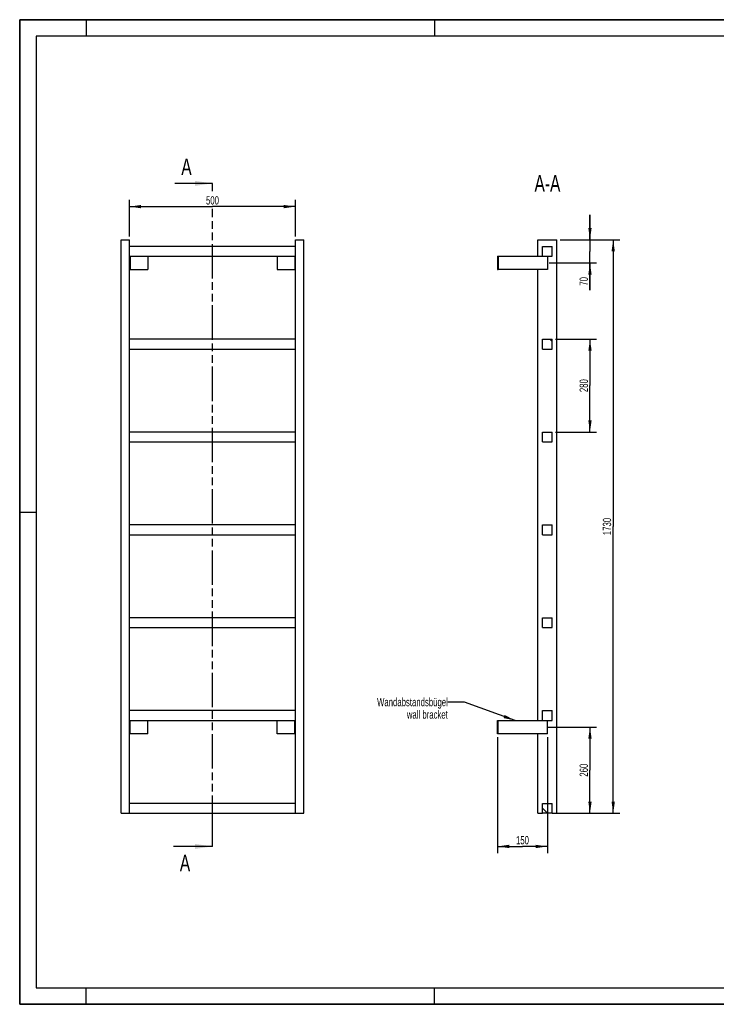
# Model space of a CAD drawing. Header units: millimetres. Extents: x 0 to 4200, y 0 to 2970.
# Tile 1 of 2: x 0 to 2100, y 0 to 2970. Entities that reach past the tile are written whole.
import ezdxf

# ---------------------------------------------------------------- set-up
doc = ezdxf.new("R2010")
doc.units = ezdxf.units.MM
doc.header["$LTSCALE"] = 231
doc.linetypes.add('PHANTOM', pattern=[0.8, 0.45, -0.05, 0.1, -0.05, 0.1, -0.05])
doc.layers.get('0').update_dxf_attribs({"linetype": 'CONTINUOUS'})
for name, color, linetype in [('050_DIMENSIONING', 7, 'CONTINUOUS'), ('053_NOTES', 7, 'CONTINUOUS'), ('HATCHING_BL0', 7, 'CONTINUOUS')]:
    doc.layers.add(name, color=color, linetype=linetype)
doc.styles.get("Standard").update_dxf_attribs({"font": 'txt', "width": 0.7})
doc.dimstyles.new('DIMSTYLE_1', dxfattribs={"dimtxt": 25, "dimasz": 35, "dimexe": 2, "dimexo": 1, "dimtad": 1, "dimdec": 1, "dimtxsty": 'Standard', "dimblk": '_FILLED', "dimblk1": '_FILLED', "dimblk2": '_FILLED', "dimcen": 0.09, "dimazin": 2, "dimtp": 0.8, "dimtm": 0.8, "dimtfac": 1, "dimtdec": 1, "dimtofl": 0, "dimtmove": 0, "dimatfit": 3, "dimldrblk": '_FILLED', "dimfxl": 1, "dimtolj": 1, "dimarcsym": 0})
doc.dimstyles.new('DIMSTYLE_2', dxfattribs={"dimtxt": 25, "dimasz": 35, "dimexe": 2, "dimexo": 1, "dimtad": 1, "dimdec": 1, "dimtxsty": 'Standard', "dimblk": '_FILLED', "dimblk1": '_FILLED', "dimblk2": '_FILLED', "dimcen": 0.09, "dimazin": 2, "dimtp": 0.5, "dimtm": 0.5, "dimtfac": 1, "dimtdec": 1, "dimtofl": 0, "dimtmove": 0, "dimatfit": 3, "dimldrblk": '_FILLED', "dimfxl": 1, "dimtolj": 1, "dimarcsym": 0})
doc.dimstyles.new('DIMSTYLE_3', dxfattribs={"dimtxt": 25, "dimasz": 35, "dimexe": 2, "dimexo": 1, "dimtad": 1, "dimdec": 1, "dimtxsty": 'Standard', "dimblk": '_FILLED', "dimblk1": '_FILLED', "dimblk2": '_FILLED', "dimcen": 0.09, "dimazin": 2, "dimtp": 0.3, "dimtm": 0.3, "dimtfac": 1, "dimtdec": 1, "dimtofl": 0, "dimtmove": 0, "dimatfit": 3, "dimldrblk": '_FILLED', "dimfxl": 1, "dimtolj": 1, "dimarcsym": 0})
doc.dimstyles.new('DIMSTYLE_4', dxfattribs={"dimtxt": 25, "dimasz": 35, "dimexe": 2, "dimexo": 1, "dimtad": 1, "dimtxsty": 'Standard', "dimblk": '_FILLED', "dimblk1": '_FILLED', "dimblk2": '_FILLED', "dimcen": 0.09, "dimazin": 2, "dimtp": 0.5, "dimtm": 0.5, "dimtfac": 1, "dimtofl": 0, "dimtmove": 0, "dimatfit": 3, "dimldrblk": '_FILLED', "dimfxl": 1, "dimtolj": 1, "dimarcsym": 0})
doc.dimstyles.new('DIMSTYLE_5', dxfattribs={"dimtxt": 25, "dimasz": 35, "dimexe": 2, "dimexo": 1, "dimtad": 1, "dimtxsty": 'Standard', "dimblk": '_FILLED', "dimblk1": '_FILLED', "dimblk2": '_FILLED', "dimcen": 0.09, "dimazin": 2, "dimtp": 1.2, "dimtm": 1.2, "dimtfac": 1, "dimtofl": 0, "dimtmove": 0, "dimatfit": 3, "dimldrblk": '_FILLED', "dimfxl": 1, "dimtolj": 1, "dimarcsym": 0})
doc.dimstyles.get("Standard").update_dxf_attribs({"dimtxt": 25, "dimasz": 35, "dimexe": 2, "dimexo": 1, "dimtad": 1, "dimtxsty": 'Standard', "dimblk": '_FILLED', "dimblk1": '_FILLED', "dimblk2": '_FILLED', "dimcen": 0.09, "dimazin": 2, "dimtol": 1, "dimtp": 0.01, "dimtm": 0.01, "dimtfac": 1, "dimtofl": 0, "dimtmove": 0, "dimatfit": 3, "dimldrblk": '_FILLED', "dimfxl": 1, "dimtolj": 1, "dimarcsym": 0})

# ---------------------------------------------------------------- blocks, each defined once
blk = doc.blocks.new('_FILLED')
at = {"color": 0, "linetype": 'ByBlock'}
blk.add_solid([(0, 0), (-1, 0.143), (-1, -0.143)], dxfattribs=at)
blk = doc.blocks.new('*D2')
at = {"layer": '050_DIMENSIONING', "color": 2, "linetype": 'Continuous', "transparency": 16777216}
for p, q in [((331.1, 2316.2), (331.1, 2426.2)), ((331.1, 2406.2), (581.1, 2406.2)), ((831.1, 2406.2), (581.1, 2406.2)), ((831.1, 2316.2), (831.1, 2426.2))]:
    blk.add_line(p, q, dxfattribs=at)
at = {"layer": '050_DIMENSIONING', "color": 2, "linetype": 'Continuous', "transparency": 16777216, "xscale": 35, "yscale": 35, "zscale": 35, "rotation": 180}
blk.add_blockref('_FILLED', (331.1, 2406.2), dxfattribs=at)
at = {"layer": '050_DIMENSIONING', "color": 2, "linetype": 'Continuous', "transparency": 16777216, "xscale": 35, "yscale": 35, "zscale": 35}
blk.add_blockref('_FILLED', (831.1, 2406.2), dxfattribs=at)
at = {"layer": '050_DIMENSIONING', "color": 2, "linetype": 'Continuous', "transparency": 16777216, "insert": (581.1, 2437.5), "char_height": 25, "width": 85.714, "attachment_point": 2, "line_spacing_factor": 0.9}
blk.add_mtext('500', dxfattribs=at)
blk = doc.blocks.new('*D3')
at = {"layer": '050_DIMENSIONING', "color": 2, "linetype": 'Continuous', "transparency": 16777216}
for p, q in [((1590.4, 836.2), (1739.2, 836.2)), ((1719.2, 836.2), (1719.2, 706.2)), ((1719.2, 576.2), (1719.2, 706.2)), ((1629.2, 576.2), (1739.2, 576.2))]:
    blk.add_line(p, q, dxfattribs=at)
at = {"layer": '050_DIMENSIONING', "color": 2, "linetype": 'Continuous', "transparency": 16777216, "xscale": 35, "yscale": 35, "zscale": 35}
for p, rotation in [((1719.2, 836.2), 90), ((1719.2, 576.2), 270)]:
    blk.add_blockref('_FILLED', p, dxfattribs=dict(at, rotation=rotation))
at = {"layer": '050_DIMENSIONING', "color": 2, "linetype": 'Continuous', "transparency": 16777216, "insert": (1687.9, 706.2), "char_height": 25, "width": 88.393, "attachment_point": 2, "rotation": 90, "line_spacing_factor": 0.9}
blk.add_mtext('260', dxfattribs=at)
blk = doc.blocks.new('*D4')
at = {"layer": '050_DIMENSIONING', "color": 2, "linetype": 'Continuous', "transparency": 16777216}
for p, q in [((1719.2, 2306.2), (1719.2, 2381.2)), ((1719.2, 2381.2), (1719.2, 2271.2)), ((1629.2, 2306.2), (1739.2, 2306.2)), ((1719.2, 2154.4), (1719.2, 2271.2)), ((1595.8, 2236.2), (1739.2, 2236.2)), ((1719.2, 2236.2), (1719.2, 2154.4))]:
    blk.add_line(p, q, dxfattribs=at)
at = {"layer": '050_DIMENSIONING', "color": 2, "linetype": 'Continuous', "transparency": 16777216, "xscale": 35, "yscale": 35, "zscale": 35}
for p, rotation in [((1719.2, 2306.2), 270), ((1719.2, 2236.2), 90)]:
    blk.add_blockref('_FILLED', p, dxfattribs=dict(at, rotation=rotation))
at = {"layer": '050_DIMENSIONING', "color": 2, "linetype": 'Continuous', "transparency": 16777216, "insert": (1687.9, 2193.7), "char_height": 25, "width": 58.929, "attachment_point": 3, "rotation": 90, "line_spacing_factor": 0.9}
blk.add_mtext('70', dxfattribs=at)
blk = doc.blocks.new('*D5')
at = {"layer": '050_DIMENSIONING', "color": 2, "linetype": 'Continuous', "transparency": 16777216}
for p, q in [((1440.7, 806.2), (1440.7, 456.2)), ((1590.7, 806.2), (1590.7, 456.2)), ((1440.7, 476.2), (1515.7, 476.2)), ((1590.7, 476.2), (1515.7, 476.2))]:
    blk.add_line(p, q, dxfattribs=at)
at = {"layer": '050_DIMENSIONING', "color": 2, "linetype": 'Continuous', "transparency": 16777216, "xscale": 35, "yscale": 35, "zscale": 35, "rotation": 180}
blk.add_blockref('_FILLED', (1440.7, 476.2), dxfattribs=at)
at = {"layer": '050_DIMENSIONING', "color": 2, "linetype": 'Continuous', "transparency": 16777216, "xscale": 35, "yscale": 35, "zscale": 35}
blk.add_blockref('_FILLED', (1590.7, 476.2), dxfattribs=at)
at = {"layer": '050_DIMENSIONING', "color": 2, "linetype": 'Continuous', "transparency": 16777216, "insert": (1515.7, 507.5), "char_height": 25, "width": 77.679, "attachment_point": 2, "line_spacing_factor": 0.9}
blk.add_mtext('150', dxfattribs=at)
blk = doc.blocks.new('*D6')
at = {"layer": '050_DIMENSIONING', "color": 2, "linetype": 'Continuous', "transparency": 16777216}
for p, q in [((1629.2, 2306.2), (1809.2, 2306.2)), ((1789.2, 2306.2), (1789.2, 1441.2)), ((1789.2, 576.2), (1789.2, 1441.2)), ((1615.7, 576.2), (1809.2, 576.2))]:
    blk.add_line(p, q, dxfattribs=at)
at = {"layer": '050_DIMENSIONING', "color": 2, "linetype": 'Continuous', "transparency": 16777216, "xscale": 35, "yscale": 35, "zscale": 35}
for p, rotation in [((1789.2, 2306.2), 90), ((1789.2, 576.2), 270)]:
    blk.add_blockref('_FILLED', p, dxfattribs=dict(at, rotation=rotation))
at = {"layer": '050_DIMENSIONING', "color": 2, "linetype": 'Continuous', "transparency": 16777216, "insert": (1757.9, 1441.2), "char_height": 25, "width": 107.143, "attachment_point": 2, "rotation": 90, "line_spacing_factor": 0.9}
blk.add_mtext('1730', dxfattribs=at)
blk = doc.blocks.new('*D7')
at = {"layer": '050_DIMENSIONING', "color": 2, "linetype": 'Continuous', "transparency": 16777216}
for p, q in [((1615.7, 2006.2), (1739.2, 2006.2)), ((1719.2, 2006.2), (1719.2, 1866.2)), ((1719.2, 1726.2), (1719.2, 1866.2)), ((1615.7, 1726.2), (1739.2, 1726.2))]:
    blk.add_line(p, q, dxfattribs=at)
at = {"layer": '050_DIMENSIONING', "color": 2, "linetype": 'Continuous', "transparency": 16777216, "xscale": 35, "yscale": 35, "zscale": 35}
for p, rotation in [((1719.2, 2006.2), 90), ((1719.2, 1726.2), 270)]:
    blk.add_blockref('_FILLED', p, dxfattribs=dict(at, rotation=rotation))
at = {"layer": '050_DIMENSIONING', "color": 2, "linetype": 'Continuous', "transparency": 16777216, "insert": (1687.9, 1866.2), "char_height": 25, "width": 88.393, "attachment_point": 2, "rotation": 90, "line_spacing_factor": 0.9}
blk.add_mtext('280', dxfattribs=at)
blk = doc.blocks.new('XSEC_FILLED')
at = {"color": 0, "linetype": 'ByBlock'}
blk.add_solid([(0, 0), (-1, 0.143), (-1, -0.143)], dxfattribs=at)
blk = doc.blocks.new('HATCHING_BL0', base_point=(522.2, 1476.2))
at = {"layer": 'HATCHING_BL0', "color": 7, "linetype": 'PHANTOM'}
for p, q in [((581.1, 2453), (581.1, 2476.2)), ((581.1, 526.2), (581.1, 2399.2)), ((581.1, 476.2), (581.1, 526.2))]:
    blk.add_line(p, q, dxfattribs=at)
at = {"layer": 'HATCHING_BL0', "color": 7, "linetype": 'Continuous', "char_height": 50, "width": 64.286, "attachment_point": 1, "line_spacing_factor": 0.9}
for insert in [(487.2, 2551.2), (482.8, 451.2)]:
    blk.add_mtext('A', dxfattribs=dict(at, insert=insert))
at = {"layer": 'HATCHING_BL0', "color": 7, "linetype": 'Continuous'}
for points in [[(581.1, 2476.2), (467.6, 2476.2)], [(581.1, 476.2), (463.2, 476.2)]]:
    blk.add_leader(points, dimstyle='Standard', override={"dimasz": 52.5, "dimtad": 0, "dimldrblk": 'XSEC_FILLED'}, dxfattribs=at)

msp = doc.modelspace()

# ---------------------------------------------------------------- hatches: boundary and pattern name
at = {"linetype": 'Continuous'}
h = msp.add_hatch(dxfattribs=at)
h.set_pattern_fill('ANSI31', color=2, angle=90, style=0, pattern_type=2)
h.set_pattern_definition([(135, (1590.67, 576.2), (-239.54, -239.54), [])])
edge = h.paths.add_edge_path()
edge.add_line((1605.672, 576.209), (1575.672, 576.209))
edge.add_line((1575.672, 576.209), (1575.672, 606.209))
edge.add_line((1575.672, 606.209), (1605.672, 606.209))
edge.add_line((1605.672, 576.209), (1605.672, 606.209))
edge = h.paths.add_edge_path()
edge.add_line((1575.672, 856.209), (1575.672, 886.209))
edge.add_line((1575.672, 886.209), (1605.672, 886.209))
edge.add_line((1605.672, 856.209), (1605.672, 886.209))
edge.add_line((1575.672, 856.209), (1605.672, 856.209))
edge = h.paths.add_edge_path()
edge.add_line((1575.672, 1136.209), (1575.672, 1166.209))
edge.add_line((1575.672, 1166.209), (1605.672, 1166.209))
edge.add_line((1605.672, 1136.209), (1605.672, 1166.209))
edge.add_line((1575.672, 1136.209), (1605.672, 1136.209))
edge = h.paths.add_edge_path()
edge.add_line((1575.672, 1416.209), (1575.672, 1446.209))
edge.add_line((1575.672, 1446.209), (1605.672, 1446.209))
edge.add_line((1605.672, 1416.209), (1605.672, 1446.209))
edge.add_line((1575.672, 1416.209), (1605.672, 1416.209))
edge = h.paths.add_edge_path()
edge.add_line((1575.672, 1696.209), (1575.672, 1726.209))
edge.add_line((1575.672, 1726.209), (1605.672, 1726.209))
edge.add_line((1605.672, 1696.209), (1605.672, 1726.209))
edge.add_line((1575.672, 1696.209), (1605.672, 1696.209))
edge = h.paths.add_edge_path()
edge.add_line((1575.672, 1976.209), (1575.672, 2006.209))
edge.add_line((1575.672, 2006.209), (1605.672, 2006.209))
edge.add_line((1605.672, 1976.209), (1605.672, 2006.209))
edge.add_line((1575.672, 1976.209), (1605.672, 1976.209))
edge = h.paths.add_edge_path()
edge.add_line((1575.672, 2256.209), (1575.672, 2286.209))
edge.add_line((1575.672, 2286.209), (1605.672, 2286.209))
edge.add_line((1605.672, 2256.209), (1605.672, 2286.209))
edge.add_line((1575.672, 2256.209), (1605.672, 2256.209))

# ---------------------------------------------------------------- linework, layer by layer
at = {"color": 7, "linetype": 'Continuous'}
for p, q in [((0, 2970), (4200, 2970)), ((0, 0), (0, 2970)), ((306.128, 2306.209), (331.128, 2306.209)), ((306.128, 576.209), (306.128, 2306.209)), ((331.128, 576.209), (331.128, 2306.209)), ((831.128, 2306.209), (856.128, 2306.209)), ((831.128, 576.209), (831.128, 2306.209)), ((856.128, 576.209), (856.128, 2306.209)), ((1562.172, 2306.209), (1619.172, 2306.209)), ((1562.172, 2256.209), (1562.172, 2306.209)), ((1619.172, 576.209), (1619.172, 2306.209)), ((831.128, 2286.209), (331.128, 2286.209)), ((1575.672, 2286.209), (1605.672, 2286.209)), ((1575.672, 2256.209), (1575.672, 2286.209)), ((1605.672, 2256.209), (1605.672, 2286.209)), ((331.128, 2256.209), (831.128, 2256.209)), ((333.128, 2256.209), (333.128, 2216.209)), ((386.128, 2256.209), (386.128, 2216.209)), ((776.128, 2256.209), (776.128, 2216.209)), ((829.128, 2256.209), (829.128, 2216.209)), ((1440.672, 2256.209), (1442.672, 2256.209)), ((1440.672, 2256.209), (1440.672, 2216.209)), ((1442.672, 2256.209), (1575.672, 2256.209)), ((1442.672, 2256.209), (1442.672, 2216.209)), ((1575.672, 2256.209), (1605.672, 2256.209)), ((1590.672, 2256.209), (1590.672, 2216.209)), ((331.128, 2216.209), (333.128, 2216.209)), ((333.128, 2216.209), (386.128, 2216.209)), ((776.128, 2216.209), (829.128, 2216.209)), ((829.128, 2216.209), (831.128, 2216.209)), ((1440.672, 2216.209), (1442.672, 2216.209)), ((1590.672, 2216.209), (1442.672, 2216.209)), ((1562.172, 856.209), (1562.172, 2216.209)), ((831.128, 2006.209), (331.128, 2006.209)), ((1575.672, 2006.209), (1605.672, 2006.209)), ((1575.672, 1976.209), (1575.672, 2006.209)), ((1605.672, 1976.209), (1605.672, 2006.209)), ((331.128, 1976.209), (831.128, 1976.209)), ((1575.672, 1976.209), (1605.672, 1976.209)), ((831.128, 1726.209), (331.128, 1726.209)), ((1575.672, 1726.209), (1605.672, 1726.209)), ((1575.672, 1696.209), (1575.672, 1726.209)), ((1605.672, 1696.209), (1605.672, 1726.209)), ((331.128, 1696.209), (831.128, 1696.209)), ((1575.672, 1696.209), (1605.672, 1696.209)), ((831.128, 1446.209), (331.128, 1446.209)), ((1575.672, 1446.209), (1605.672, 1446.209)), ((1575.672, 1416.209), (1575.672, 1446.209)), ((1605.672, 1416.209), (1605.672, 1446.209)), ((331.128, 1416.209), (831.128, 1416.209)), ((1575.672, 1416.209), (1605.672, 1416.209)), ((831.128, 1166.209), (331.128, 1166.209)), ((1575.672, 1166.209), (1605.672, 1166.209)), ((1575.672, 1136.209), (1575.672, 1166.209)), ((1605.672, 1136.209), (1605.672, 1166.209)), ((331.128, 1136.209), (831.128, 1136.209)), ((1575.672, 1136.209), (1605.672, 1136.209)), ((831.128, 886.209), (331.128, 886.209)), ((1575.672, 886.209), (1605.672, 886.209)), ((1575.672, 856.209), (1575.672, 886.209)), ((1605.672, 856.209), (1605.672, 886.209)), ((331.128, 856.209), (831.128, 856.209)), ((333.128, 816.209), (333.128, 856.209)), ((386.128, 816.209), (386.128, 856.209)), ((776.128, 816.209), (776.128, 856.209)), ((829.128, 816.209), (829.128, 856.209)), ((1440.672, 856.209), (1442.672, 856.209)), ((1440.672, 816.209), (1440.672, 856.209)), ((1442.672, 856.209), (1575.672, 856.209)), ((1442.672, 816.209), (1442.672, 856.209)), ((1575.672, 856.209), (1605.672, 856.209)), ((1590.672, 816.209), (1590.672, 856.209)), ((333.128, 816.209), (331.128, 816.209)), ((386.128, 816.209), (333.128, 816.209)), ((829.128, 816.209), (776.128, 816.209)), ((831.128, 816.209), (829.128, 816.209)), ((1442.672, 816.209), (1440.672, 816.209)), ((1590.672, 816.209), (1442.672, 816.209)), ((1562.172, 576.209), (1562.172, 816.209)), ((831.128, 606.209), (331.128, 606.209)), ((1575.672, 606.209), (1605.672, 606.209)), ((1575.672, 576.209), (1575.672, 606.209)), ((1605.672, 576.209), (1605.672, 606.209)), ((306.128, 576.209), (331.128, 576.209)), ((331.128, 576.209), (831.128, 576.209)), ((831.128, 576.209), (856.128, 576.209)), ((1562.172, 576.209), (1575.672, 576.209)), ((1605.672, 576.209), (1575.672, 576.209)), ((1605.672, 576.209), (1619.172, 576.209)), ((0, 0), (4200, 0))]:
    msp.add_line(p, q, dxfattribs=at)
at = {"color": 3, "linetype": 'Continuous'}
for p, q in [((0, 2970), (0, 0)), ((4200, 2970), (0, 2970)), ((200, 2970), (200, 2920)), ((1250, 2970), (1250, 2920)), ((0, 1485), (50, 1485)), ((200, 0), (200, 50)), ((1250, 0), (1250, 50)), ((4200, 0), (0, 0))]:
    msp.add_line(p, q, dxfattribs=at)
at = {"color": 5, "linetype": 'Continuous'}
for p, q in [((50, 2920), (50, 50)), ((4150, 2920), (50, 2920)), ((50, 50), (4150, 50))]:
    msp.add_line(p, q, dxfattribs=at)

# ---------------------------------------------------------------- block references
at = {"layer": 'HATCHING_BL0'}
msp.add_blockref('HATCHING_BL0', (522.165, 1476.209), dxfattribs=at)

# ---------------------------------------------------------------- texts
at = {"layer": '053_NOTES', "color": 2, "linetype": 'Continuous', "attachment_point": 3, "line_spacing_factor": 0.9}
for s, insert, char_height, width in [('A-A', (1629.988, 2501.209), 50, 182.14286), ('Wandabstandsbügel\\Pwall bracket', (1290.672, 924.136), 25, 472.67857)]:
    msp.add_mtext(s, dxfattribs=dict(at, insert=insert, char_height=char_height, width=width))

# ---------------------------------------------------------------- dimensions: what is measured, and where the dimension line sits
at = {"layer": '050_DIMENSIONING', "color": 2, "linetype": 'Continuous'}
for base, p1, p2, dimstyle, picture, middle in [((831.128, 2406.209), (331.128, 2315.209), (831.128, 2315.209), 'DIMSTYLE_1', '*D2', (577.556, 2406.209)), ((1590.672, 476.209), (1440.672, 807.209), (1590.672, 807.209), 'DIMSTYLE_4', '*D5', (1512.101, 476.209))]:
    dim = msp.add_linear_dim(base=base, p1=p1, p2=p2, dimstyle=dimstyle, dxfattribs=at)
    dim.commit()
    dim.dimension.update_dxf_attribs({"geometry": picture, "text_midpoint": middle, "dimtype": 160})
for base, p1, p2, angle, dimstyle, picture, middle in [((1719.172, 2236.209), (1628.172, 2306.209), (1594.816, 2236.209), 270, 'DIMSTYLE_3', '*D4', (1719.172, 2170.513)), ((1789.172, 2306.209), (1614.672, 576.209), (1628.172, 2306.209), 90, 'DIMSTYLE_5', '*D6', (1789.172, 1437.637)), ((1719.172, 1726.209), (1614.672, 2006.209), (1614.672, 1726.209), 270, 'DIMSTYLE_4', '*D7', (1719.172, 1862.637)), ((1719.172, 836.209), (1628.172, 576.209), (1589.41, 836.209), 90, 'DIMSTYLE_2', '*D3', (1719.172, 702.637))]:
    dim = msp.add_linear_dim(base=base, p1=p1, p2=p2, angle=angle, dimstyle=dimstyle, dxfattribs=at)
    dim.commit()
    dim.dimension.update_dxf_attribs({"geometry": picture, "text_midpoint": middle, "dimtype": 160})

# ---------------------------------------------------------------- leaders
at = {"layer": '053_NOTES', "color": 2, "linetype": 'Continuous', "annotation_type": 0, "has_hookline": 1, "hookline_direction": 1, "text_width": 289.088}
msp.add_leader([(1493.239, 856.209), (1340.672, 911.636), (1290.672, 911.636)], dimstyle='Standard', override={"dimtad": 0}, dxfattribs=at)

doc.saveas('drawing.dxf')
